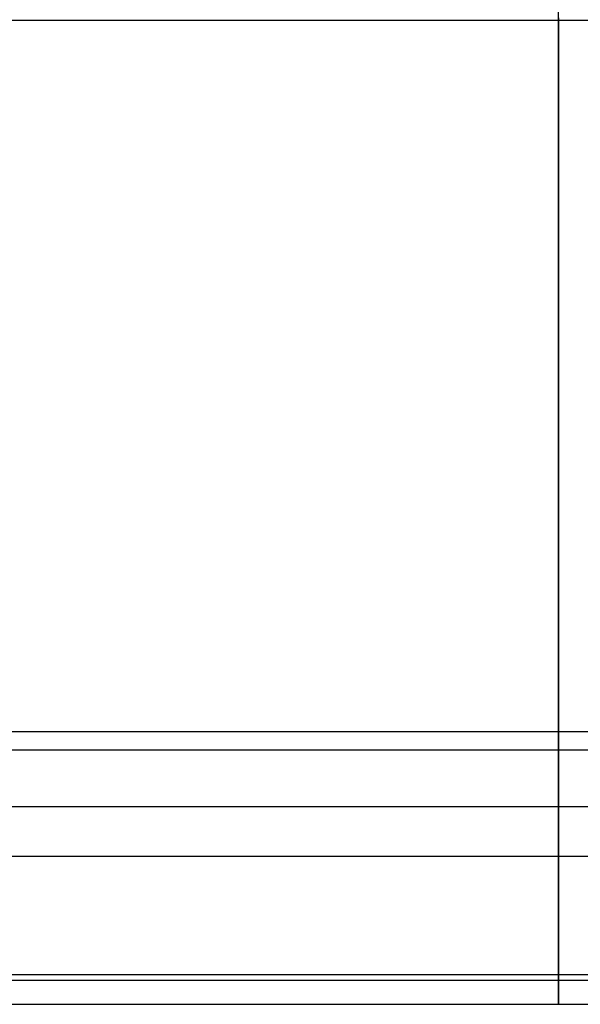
# Model space of a CAD drawing. Header units: millimetres. Extents: x 0 to 670, y -600 to 0.
# Tile 4 of 14: x 171 to 342, y -600 to -300. Entities that reach past the tile are written whole.
import ezdxf

# ---------------------------------------------------------------- set-up
doc = ezdxf.new("R2010")
doc.units = ezdxf.units.MM
doc.layers.add('Rouli modules$pouf', color=7, linetype='Continuous', true_color=0x000000)

msp = doc.modelspace()

# ---------------------------------------------------------------- linework, layer by layer
at = {"layer": 'Rouli modules$pouf'}
for p, q in [((335, -522.34, -0.47), (335, -77.99, 0.47)), ((335, -299.39, 378.45), (335, -306.9, 378.35)), ((20, -300.16, 0), (650, -300.16, 0)), ((335, -306.9, 378.35), (335, -314.41, 378.11)), ((335, -314.41, 378.11), (335, -321.9, 377.7)), ((335, -321.9, 377.7), (335, -329.38, 377.14)), ((335, -329.38, 377.14), (335, -336.85, 376.43)), ((335, -336.85, 376.43), (335, -344.29, 375.57)), ((335, -344.29, 375.57), (335, -351.71, 374.56)), ((335, -351.71, 374.56), (335, -359.1, 373.4)), ((335, -359.1, 373.4), (335, -366.45, 372.1)), ((335, -366.45, 372.1), (335, -373.76, 370.64)), ((335, -373.76, 370.64), (335, -381.04, 369.04)), ((335, -381.04, 369.04), (335, -388.26, 367.3)), ((335, -388.26, 367.3), (335, -395.44, 365.41)), ((335, -395.44, 365.41), (335, -402.56, 363.38)), ((335, -402.56, 363.38), (335, -409.62, 361.21)), ((335, -409.62, 361.21), (335, -416.62, 358.9)), ((335, -416.62, 358.9), (335, -423.55, 356.45)), ((335, -423.55, 356.45), (335, -430.41, 353.87)), ((335, -430.41, 353.87), (335, -437.19, 351.14)), ((335, -437.19, 351.14), (335, -443.9, 348.28)), ((335, -443.9, 348.28), (335, -450.52, 345.29)), ((335, -450.52, 345.29), (335, -457.06, 342.16)), ((335, -457.06, 342.16), (335, -463.5, 338.91)), ((335, -463.5, 338.91), (335, -469.85, 335.52)), ((335, -469.85, 335.52), (335, -476.09, 332)), ((335, -476.09, 332), (335, -482.24, 328.35)), ((335, -482.24, 328.35), (335, -488.27, 324.57)), ((335, -488.27, 324.57), (335, -494.2, 320.67)), ((335, -494.2, 320.67), (335, -500, 316.65)), ((335, -500, 316.65), (335, -505.69, 312.49)), ((335, -505.69, 312.49), (335, -511.25, 308.22)), ((335, -511.25, 308.22), (335, -516.69, 303.82)), ((20, -516.69, 303.82), (650, -516.69, 303.82)), ((335, -516.69, 303.82), (335, -523.37, 298.09)), ((20, -522.34, -0.47), (650, -522.34, -0.47)), ((335, -524.01, -0.44), (335, -522.34, -0.47)), ((335, -523.37, 298.09), (335, -529.83, 292.16)), ((335, -525.69, -0.36), (335, -524.01, -0.44)), ((335, -527.36, -0.23), (335, -525.69, -0.36)), ((335, -529.02, -0.03), (335, -527.36, -0.23)), ((335, -530.68, 0.21), (335, -529.02, -0.03)), ((335, -529.83, 292.16), (335, -536.06, 286.05)), ((335, -532.33, 0.52), (335, -530.68, 0.21)), ((335, -533.97, 0.88), (335, -532.33, 0.52)), ((335, -535.59, 1.29), (335, -533.97, 0.88)), ((335, -537.2, 1.76), (335, -535.59, 1.29)), ((335, -536.06, 286.05), (335, -539.08, 282.92)), ((20, -539.59, 2.56), (650, -539.59, 2.56)), ((335, -538.8, 2.28), (335, -537.2, 1.76)), ((335, -540.37, 2.86), (335, -538.8, 2.28)), ((335, -539.08, 282.92), (335, -542.05, 279.74)), ((335, -541.93, 3.48), (335, -540.37, 2.86)), ((335, -543.46, 4.16), (335, -541.93, 3.48)), ((335, -542.05, 279.74), (335, -544.95, 276.51)), ((335, -544.97, 4.89), (335, -543.46, 4.16)), ((335, -544.95, 276.51), (335, -547.8, 273.24)), ((335, -546.45, 5.67), (335, -544.97, 4.89)), ((335, -547.91, 6.5), (335, -546.45, 5.67)), ((335, -547.8, 273.24), (335, -550.58, 269.92)), ((335, -549.34, 7.38), (335, -547.91, 6.5)), ((335, -550.73, 8.31), (335, -549.34, 7.38)), ((335, -550.58, 269.92), (335, -553.29, 266.55)), ((335, -552.1, 9.28), (335, -550.73, 8.31)), ((335, -553.43, 10.29), (335, -552.1, 9.28)), ((335, -553.29, 266.55), (335, -555.94, 263.14)), ((335, -554.73, 11.35), (335, -553.43, 10.29)), ((20, -554.73, 11.35), (650, -554.73, 11.35)), ((335, -556.09, 12.53), (335, -554.73, 11.35)), ((335, -555.94, 263.14), (335, -558.52, 259.68)), ((335, -557.45, 13.76), (335, -556.09, 12.53)), ((335, -558.8, 15.03), (335, -557.45, 13.76)), ((335, -558.52, 259.68), (335, -561.04, 256.17)), ((335, -560.14, 16.35), (335, -558.8, 15.03)), ((335, -561.47, 17.72), (335, -560.14, 16.35)), ((335, -561.04, 256.17), (335, -563.48, 252.61)), ((335, -562.79, 19.13), (335, -561.47, 17.72)), ((335, -564.1, 20.59), (335, -562.79, 19.13)), ((335, -563.48, 252.61), (335, -565.86, 249.01)), ((335, -565.39, 22.1), (335, -564.1, 20.59)), ((335, -566.68, 23.65), (335, -565.39, 22.1)), ((335, -565.86, 249.01), (335, -568.16, 245.36)), ((335, -567.95, 25.25), (335, -566.68, 23.65)), ((335, -569.2, 26.89), (335, -567.95, 25.25)), ((335, -568.16, 245.36), (335, -570.4, 241.66)), ((335, -570.44, 28.58), (335, -569.2, 26.89)), ((335, -570.4, 241.66), (335, -572.56, 237.92)), ((335, -571.67, 30.31), (335, -570.44, 28.58)), ((335, -572.87, 32.09), (335, -571.67, 30.31)), ((335, -572.56, 237.92), (335, -574.64, 234.13)), ((335, -574.06, 33.91), (335, -572.87, 32.09)), ((335, -575.23, 35.77), (335, -574.06, 33.91)), ((335, -574.64, 234.13), (335, -576.65, 230.3)), ((335, -577.5, 39.62), (335, -575.23, 35.77)), ((335, -576.65, 230.3), (335, -578.59, 226.42)), ((335, -579.7, 43.62), (335, -577.5, 39.62)), ((335, -578.59, 226.42), (335, -580.44, 222.49)), ((335, -581.8, 47.78), (335, -579.7, 43.62)), ((335, -580.44, 222.49), (335, -582.22, 218.52)), ((335, -583.8, 52.08), (335, -581.8, 47.78)), ((335, -582.22, 218.52), (335, -583.92, 214.5)), ((335, -585.7, 56.52), (335, -583.8, 52.08)), ((335, -583.92, 214.5), (335, -585.54, 210.43)), ((335, -585.54, 210.43), (335, -587.08, 206.32)), ((335, -587.49, 61.08), (335, -585.7, 56.52)), ((335, -587.08, 206.32), (335, -588.54, 202.17)), ((335, -589.17, 65.75), (335, -587.49, 61.08)), ((335, -588.54, 202.17), (335, -589.91, 197.97)), ((335, -590.73, 70.53), (335, -589.17, 65.75)), ((335, -589.91, 197.97), (335, -591.2, 193.72)), ((20, -590.73, 70.53), (650, -590.73, 70.53)), ((20, -592.4, 189.43), (650, -592.4, 189.43)), ((335, -591.85, 74.26), (335, -590.73, 70.53)), ((335, -591.2, 193.72), (335, -592.4, 189.43)), ((335, -592.9, 78.04), (335, -591.85, 74.26)), ((335, -592.4, 189.43), (335, -594.09, 182.7)), ((335, -593.87, 81.86), (335, -592.9, 78.04)), ((335, -594.77, 85.71), (335, -593.87, 81.86)), ((335, -594.09, 182.7), (335, -595.57, 175.86)), ((335, -595.59, 89.59), (335, -594.77, 85.71)), ((335, -595.57, 175.86), (335, -596.83, 168.92)), ((335, -596.34, 93.5), (335, -595.59, 89.59)), ((335, -597.02, 97.42), (335, -596.34, 93.5)), ((335, -596.83, 168.92), (335, -597.88, 161.87)), ((335, -597.61, 101.35), (335, -597.02, 97.42)), ((335, -598.14, 105.29), (335, -597.61, 101.35)), ((335, -597.88, 161.87), (335, -598.7, 154.72)), ((335, -598.59, 109.23), (335, -598.14, 105.29)), ((335, -598.97, 113.17), (335, -598.59, 109.23)), ((335, -598.7, 154.72), (335, -599.29, 147.45)), ((335, -599.27, 117.09), (335, -598.97, 113.17)), ((335, -599.5, 121.01), (335, -599.27, 117.09)), ((335, -599.29, 147.45), (335, -599.66, 140.09)), ((335, -599.67, 124.9), (335, -599.5, 121.01)), ((20, -599.79, 132.61), (650, -599.79, 132.61)), ((335, -599.66, 140.09), (335, -599.79, 132.61)), ((335, -599.79, 132.61), (335, -599.67, 124.9))]:
    msp.add_line(p, q, dxfattribs=at)

doc.saveas('drawing.dxf')
